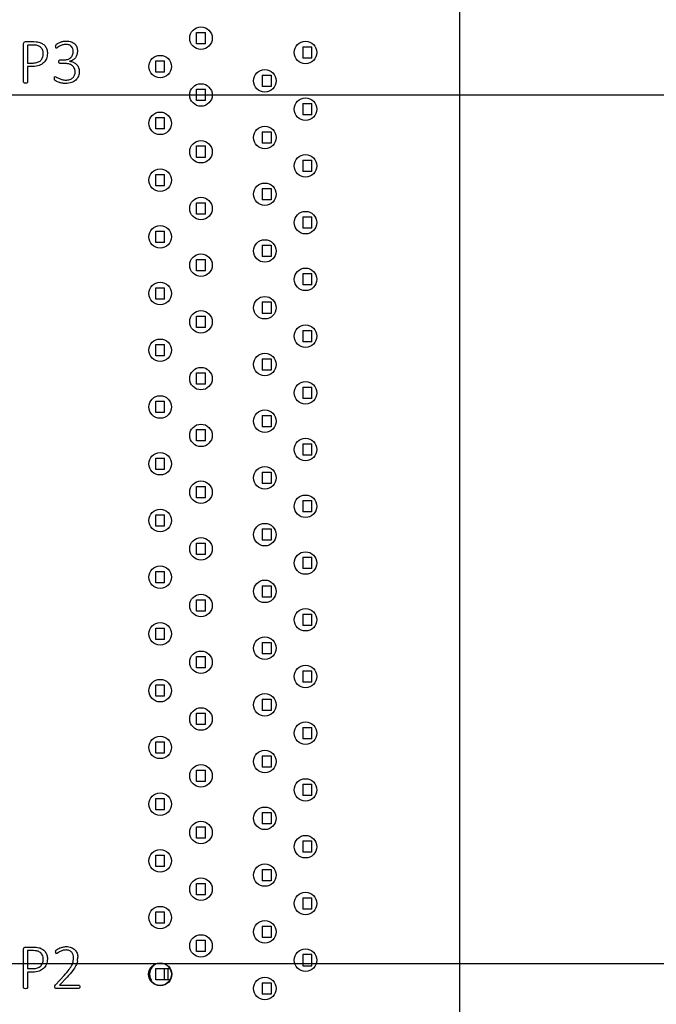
# Model space of a CAD drawing. Header units: inches. Extents: x 0 to 34, y 0 to 22.
# Tile 48 of 51: x 29.8 to 31.2, y 10.8 to 13. Entities that reach past the tile are written whole.
import ezdxf

# ---------------------------------------------------------------- set-up
doc = ezdxf.new("R2010")
doc.units = ezdxf.units.IN
doc.header["$LTSCALE"] = 1.87
doc.header["$MEASUREMENT"] = 0
doc.layers.get('0').update_dxf_attribs({"linetype": 'CONTINUOUS'})
for name, color, linetype in [('02___PRT_ALL_AXES', 7, 'CONTINUOUS'), ('DATUMCURVES', 7, 'CONTINUOUS'), ('DIMENSIONS', 7, 'CONTINUOUS')]:
    doc.layers.add(name, color=color, linetype=linetype)
doc.styles.get("Standard").update_dxf_attribs({"font": 'txt', "width": 0.8})
doc.dimstyles.new('DIMSTYLE_2', dxfattribs={"dimtxt": 0.125, "dimasz": 0.18, "dimexe": 0.125, "dimexo": 0.0625, "dimgap": 0.03125, "dimtad": 0, "dimtih": 1, "dimtoh": 1, "dimlfac": 0.5, "dimdsep": 46, "dimtxsty": 'STANDARD', "dimblk": '_FILLED', "dimblk1": '_FILLED', "dimblk2": '_FILLED', "dimcen": 0.09, "dimadec": 0, "dimazin": 0, "dimtp": 0.001, "dimtm": 0.001, "dimtfac": 1, "dimtofl": 0, "dimtmove": 0, "dimatfit": 3, "dimldrblk": '_FILLED', "dimfxl": 1, "dimtolj": 1, "dimarcsym": 0})

# ---------------------------------------------------------------- blocks, each defined once
blk = doc.blocks.new('*D46')
at = {"layer": 'DIMENSIONS', "color": 2, "linetype": 'CONTINUOUS'}
blk.add_line((29.9039, 10.7354), (31.4344, 10.7354), dxfattribs=at)
at = {"layer": 'DIMENSIONS', "color": 2, "linetype": 'CONTINUOUS', "insert": (31.4969, 10.7979), "char_height": 0.125, "width": 1.325, "attachment_point": 1, "line_spacing_factor": 0.9}
blk.add_mtext('57.48{\\Ftxt.shx;\\W1.000000;\\H0.125000; }[2.263]', dxfattribs=at)
blk = doc.blocks.new('_FILLED')
at = {"color": 0, "linetype": 'BYBLOCK'}
blk.add_solid([(0, 0), (-1, 0.174), (-1, -0.174)], dxfattribs=at)
blk = doc.blocks.new('*D47')
at = {"layer": 'DIMENSIONS', "color": 2, "linetype": 'CONTINUOUS'}
blk.add_line((29.6893, 12.8043), (31.4344, 12.8043), dxfattribs=at)
at = {"layer": 'DIMENSIONS', "color": 2, "linetype": 'CONTINUOUS', "insert": (31.4969, 12.8668), "char_height": 0.125, "width": 1.325, "attachment_point": 1, "line_spacing_factor": 0.9}
blk.add_mtext('83.76{\\Ftxt.shx;\\W1.000000;\\H0.125000; }[3.297]', dxfattribs=at)
blk = doc.blocks.new('*D48')
at = {"layer": 'DIMENSIONS', "color": 2, "linetype": 'CONTINUOUS'}
blk.add_line((29.6893, 10.8752), (31.4344, 10.8752), dxfattribs=at)
at = {"layer": 'DIMENSIONS', "color": 2, "linetype": 'CONTINUOUS', "insert": (31.4969, 10.9377), "char_height": 0.125, "width": 1.325, "attachment_point": 1, "line_spacing_factor": 0.9}
blk.add_mtext('59.26{\\Ftxt.shx;\\W1.000000;\\H0.125000; }[2.333]', dxfattribs=at)
blk = doc.blocks.new('*D49')
at = {"layer": 'DIMENSIONS', "color": 2, "linetype": 'CONTINUOUS'}
blk.add_line((28.7882, 12.8668), (28.7882, 14.917), dxfattribs=at)
at = {"layer": 'DIMENSIONS', "color": 2, "linetype": 'CONTINUOUS', "insert": (28.7257, 14.9795), "char_height": 0.125, "width": 1.225, "attachment_point": 1, "rotation": 90, "line_spacing_factor": 0.9}
blk.add_mtext('24.88{\\Ftxt.shx;\\W1.000000;\\H0.125000; }[.979]', dxfattribs=at)
blk = doc.blocks.new('*D50')
at = {"layer": 'DIMENSIONS', "color": 2, "linetype": 'CONTINUOUS'}
blk.add_line((29.6819, 12.8668), (29.6819, 14.917), dxfattribs=at)
at = {"layer": 'DIMENSIONS', "color": 2, "linetype": 'CONTINUOUS', "insert": (29.6194, 14.9795), "char_height": 0.125, "width": 1.225, "attachment_point": 1, "rotation": 90, "line_spacing_factor": 0.9}
blk.add_mtext('13.53{\\Ftxt.shx;\\W1.000000;\\H0.125000; }[.532]', dxfattribs=at)

msp = doc.modelspace()

# ---------------------------------------------------------------- linework, layer by layer
at = {"color": 3, "linetype": 'CONTINUOUS'}
msp.add_line((30.7469, 14.1508), (30.7469, 6.2882), dxfattribs=at)
at = {"color": 40, "linetype": 'CONTINUOUS'}
for p, q in [((29.7826, 12.9228), (29.8012, 12.9228)), ((29.8012, 12.9228), (29.8066, 12.9225)), ((29.7786, 12.8324), (29.7786, 12.9183)), ((29.7873, 12.915), (29.7873, 12.8752)), ((29.8003, 12.915), (29.7873, 12.915)), ((29.8497, 12.9121), (29.8498, 12.9135)), ((29.8498, 12.9102), (29.8497, 12.9121)), ((29.8498, 12.9135), (29.8501, 12.9146)), ((29.8502, 12.909), (29.8498, 12.9102)), ((29.8501, 12.9146), (29.8506, 12.9156)), ((29.8508, 12.9084), (29.8502, 12.909)), ((29.8506, 12.9156), (29.8515, 12.9167)), ((29.8516, 12.9083), (29.8508, 12.9084)), ((29.8515, 12.9167), (29.8541, 12.9186)), ((29.8585, 12.9124), (29.854, 12.9096)), ((29.8567, 12.8783), (29.8569, 12.8799)), ((29.8569, 12.8799), (29.8574, 12.881)), ((29.8574, 12.881), (29.8583, 12.8816)), ((29.8583, 12.8816), (29.8593, 12.8819)), ((29.8593, 12.8819), (29.8673, 12.8819)), ((29.7873, 12.8752), (29.7997, 12.8752)), ((29.7873, 12.8675), (29.7873, 12.8324)), ((29.7992, 12.8675), (29.7873, 12.8675)), ((29.8569, 12.8765), (29.8567, 12.8783)), ((29.8584, 12.8746), (29.8575, 12.8753)), ((29.8593, 12.8744), (29.8584, 12.8746)), ((29.8684, 12.8744), (29.8593, 12.8744)), ((29.8471, 12.8394), (29.847, 12.8413)), ((29.8473, 12.838), (29.8471, 12.8394)), ((29.8478, 12.8371), (29.8473, 12.838)), ((29.8485, 12.8362), (29.8478, 12.8371)), ((29.8511, 12.8346), (29.8485, 12.8362)), ((29.8512, 12.8438), (29.8563, 12.8412)), ((29.7788, 12.8317), (29.7786, 12.8324)), ((29.7795, 12.8311), (29.7788, 12.8317)), ((29.7809, 12.8308), (29.7795, 12.8311)), ((29.7829, 12.8306), (29.7809, 12.8308)), ((29.785, 12.8308), (29.7829, 12.8306)), ((29.7863, 12.8311), (29.785, 12.8308)), ((29.787, 12.8317), (29.7863, 12.8311)), ((29.7873, 12.8324), (29.787, 12.8317)), ((29.7826, 10.9118), (29.8012, 10.9118)), ((29.8012, 10.9118), (29.8066, 10.9115)), ((29.7786, 10.8214), (29.7786, 10.9073)), ((29.7873, 10.904), (29.7873, 10.8642)), ((29.8003, 10.904), (29.7873, 10.904)), ((29.8497, 10.9011), (29.8498, 10.9026)), ((29.8498, 10.8995), (29.8497, 10.9011)), ((29.8498, 10.9026), (29.85, 10.9036)), ((29.8502, 10.8983), (29.8498, 10.8995)), ((29.85, 10.9036), (29.8504, 10.9045)), ((29.8508, 10.8977), (29.8502, 10.8983)), ((29.8504, 10.9045), (29.8515, 10.9056)), ((29.8516, 10.8974), (29.8508, 10.8977)), ((29.8515, 10.9056), (29.8542, 10.9075)), ((29.8586, 10.9014), (29.8542, 10.8987)), ((29.7873, 10.8642), (29.7997, 10.8642)), ((29.7873, 10.8565), (29.7873, 10.8214)), ((29.7992, 10.8565), (29.7873, 10.8565)), ((29.8499, 10.8292), (29.8686, 10.8491)), ((29.8754, 10.8453), (29.8586, 10.8277)), ((29.848, 10.824), (29.8481, 10.8256)), ((29.8482, 10.8221), (29.848, 10.824)), ((29.8481, 10.8256), (29.8484, 10.8269)), ((29.8484, 10.8269), (29.8489, 10.828)), ((29.8489, 10.828), (29.8499, 10.8292)), ((29.8586, 10.8277), (29.9006, 10.8277)), ((29.9006, 10.8277), (29.9017, 10.8275)), ((29.9017, 10.8275), (29.9025, 10.8267)), ((29.9025, 10.8267), (29.9031, 10.8255)), ((29.9031, 10.8255), (29.9033, 10.824)), ((29.9033, 10.824), (29.9031, 10.8224)), ((29.7788, 10.8207), (29.7786, 10.8214)), ((29.7795, 10.8201), (29.7788, 10.8207)), ((29.7809, 10.8197), (29.7795, 10.8201)), ((29.7829, 10.8196), (29.7809, 10.8197)), ((29.785, 10.8197), (29.7829, 10.8196)), ((29.7863, 10.8201), (29.785, 10.8197)), ((29.787, 10.8207), (29.7863, 10.8201)), ((29.7873, 10.8214), (29.787, 10.8207)), ((29.8489, 10.8209), (29.8482, 10.8221)), ((29.8499, 10.8202), (29.8489, 10.8209)), ((29.8511, 10.82), (29.8499, 10.8202)), ((29.9006, 10.82), (29.8511, 10.82)), ((29.9018, 10.8203), (29.9006, 10.82)), ((29.9026, 10.8211), (29.9018, 10.8203)), ((29.9031, 10.8224), (29.9026, 10.8211))]:
    msp.add_line(p, q, dxfattribs=at)
at = {"color": 7, "linetype": 'CONTINUOUS'}
for p, q in [((30.1626, 12.9177), (30.1626, 12.9429)), ((30.1626, 12.9429), (30.1823, 12.9429)), ((30.1823, 12.9177), (30.1823, 12.9429)), ((30.1823, 12.9177), (30.1626, 12.9177)), ((30.3989, 12.9114), (30.3989, 12.8862)), ((30.3989, 12.9114), (30.4185, 12.9114)), ((30.4185, 12.8862), (30.4185, 12.9114)), ((30.0721, 12.8547), (30.0721, 12.8799)), ((30.0721, 12.8799), (30.0918, 12.8799)), ((30.0918, 12.8547), (30.0918, 12.8799)), ((30.4185, 12.8862), (30.3989, 12.8862)), ((30.0918, 12.8547), (30.0721, 12.8547)), ((30.3083, 12.8484), (30.3083, 12.8232)), ((30.3083, 12.8484), (30.328, 12.8484)), ((30.328, 12.8484), (30.328, 12.8232)), ((30.1626, 12.7917), (30.1626, 12.8169)), ((30.1626, 12.8169), (30.1823, 12.8169)), ((30.1823, 12.7917), (30.1823, 12.8169)), ((30.328, 12.8232), (30.3083, 12.8232)), ((30.1823, 12.7917), (30.1626, 12.7917)), ((30.3989, 12.7854), (30.3989, 12.7602)), ((30.3989, 12.7854), (30.4185, 12.7854)), ((30.4185, 12.7602), (30.4185, 12.7854)), ((30.0721, 12.7287), (30.0721, 12.7539)), ((30.0721, 12.7539), (30.0918, 12.7539)), ((30.0918, 12.7287), (30.0918, 12.7539)), ((30.4185, 12.7602), (30.3989, 12.7602)), ((30.0918, 12.7287), (30.0721, 12.7287)), ((30.3083, 12.7224), (30.3083, 12.6972)), ((30.3083, 12.7224), (30.328, 12.7224)), ((30.328, 12.7224), (30.328, 12.6972)), ((30.1626, 12.6657), (30.1626, 12.6909)), ((30.1626, 12.6909), (30.1823, 12.6909)), ((30.1823, 12.6657), (30.1823, 12.6909)), ((30.328, 12.6972), (30.3083, 12.6972)), ((30.1823, 12.6657), (30.1626, 12.6657)), ((30.3989, 12.6594), (30.3989, 12.6342)), ((30.3989, 12.6594), (30.4185, 12.6594)), ((30.4185, 12.6342), (30.4185, 12.6594)), ((30.0721, 12.6027), (30.0721, 12.6279)), ((30.0721, 12.6279), (30.0918, 12.6279)), ((30.0918, 12.6027), (30.0918, 12.6279)), ((30.4185, 12.6342), (30.3989, 12.6342)), ((30.0918, 12.6027), (30.0721, 12.6027)), ((30.3083, 12.5964), (30.3083, 12.5712)), ((30.3083, 12.5964), (30.328, 12.5964)), ((30.328, 12.5964), (30.328, 12.5712)), ((30.1626, 12.5397), (30.1626, 12.5649)), ((30.1626, 12.5649), (30.1823, 12.5649)), ((30.1823, 12.5397), (30.1823, 12.5649)), ((30.328, 12.5712), (30.3083, 12.5712)), ((30.1823, 12.5397), (30.1626, 12.5397)), ((30.3989, 12.5334), (30.3989, 12.5082)), ((30.3989, 12.5334), (30.4185, 12.5334)), ((30.4185, 12.5082), (30.4185, 12.5334)), ((30.4185, 12.5082), (30.3989, 12.5082)), ((30.0721, 12.4767), (30.0721, 12.5019)), ((30.0721, 12.5019), (30.0918, 12.5019)), ((30.0918, 12.4767), (30.0918, 12.5019)), ((30.0918, 12.4767), (30.0721, 12.4767)), ((30.3083, 12.4704), (30.3083, 12.4452)), ((30.3083, 12.4704), (30.328, 12.4704)), ((30.328, 12.4704), (30.328, 12.4452)), ((30.328, 12.4452), (30.3083, 12.4452)), ((30.1626, 12.4138), (30.1626, 12.4389)), ((30.1626, 12.4389), (30.1823, 12.4389)), ((30.1823, 12.4138), (30.1823, 12.4389)), ((30.1823, 12.4138), (30.1626, 12.4138)), ((30.3989, 12.4075), (30.3989, 12.3823)), ((30.3989, 12.4075), (30.4185, 12.4075)), ((30.4185, 12.3823), (30.4185, 12.4075)), ((30.0721, 12.3508), (30.0721, 12.376)), ((30.0721, 12.376), (30.0918, 12.376)), ((30.0918, 12.3508), (30.0918, 12.376)), ((30.4185, 12.3823), (30.3989, 12.3823)), ((30.0918, 12.3508), (30.0721, 12.3508)), ((30.3083, 12.3445), (30.3083, 12.3193)), ((30.3083, 12.3445), (30.328, 12.3445)), ((30.328, 12.3445), (30.328, 12.3193)), ((30.1626, 12.2878), (30.1626, 12.313)), ((30.1626, 12.313), (30.1823, 12.313)), ((30.1823, 12.2878), (30.1823, 12.313)), ((30.328, 12.3193), (30.3083, 12.3193)), ((30.1823, 12.2878), (30.1626, 12.2878)), ((30.3989, 12.2815), (30.3989, 12.2563)), ((30.3989, 12.2815), (30.4185, 12.2815)), ((30.4185, 12.2563), (30.4185, 12.2815)), ((30.0721, 12.2248), (30.0721, 12.25)), ((30.0721, 12.25), (30.0918, 12.25)), ((30.0918, 12.2248), (30.0918, 12.25)), ((30.4185, 12.2563), (30.3989, 12.2563)), ((30.0918, 12.2248), (30.0721, 12.2248)), ((30.3083, 12.2185), (30.3083, 12.1933)), ((30.3083, 12.2185), (30.328, 12.2185)), ((30.328, 12.2185), (30.328, 12.1933)), ((30.1626, 12.1618), (30.1626, 12.187)), ((30.1626, 12.187), (30.1823, 12.187)), ((30.1823, 12.1618), (30.1823, 12.187)), ((30.328, 12.1933), (30.3083, 12.1933)), ((30.1823, 12.1618), (30.1626, 12.1618)), ((30.3989, 12.1555), (30.3989, 12.1303)), ((30.3989, 12.1555), (30.4185, 12.1555)), ((30.4185, 12.1303), (30.4185, 12.1555)), ((30.0721, 12.0988), (30.0721, 12.124)), ((30.0721, 12.124), (30.0918, 12.124)), ((30.0918, 12.0988), (30.0918, 12.124)), ((30.4185, 12.1303), (30.3989, 12.1303)), ((30.0918, 12.0988), (30.0721, 12.0988)), ((30.3083, 12.0925), (30.3083, 12.0673)), ((30.3083, 12.0925), (30.328, 12.0925)), ((30.328, 12.0925), (30.328, 12.0673)), ((30.1626, 12.0358), (30.1626, 12.061)), ((30.1626, 12.061), (30.1823, 12.061)), ((30.1823, 12.0358), (30.1823, 12.061)), ((30.328, 12.0673), (30.3083, 12.0673)), ((30.1823, 12.0358), (30.1626, 12.0358)), ((30.3989, 12.0295), (30.3989, 12.0043)), ((30.3989, 12.0295), (30.4185, 12.0295)), ((30.4185, 12.0043), (30.4185, 12.0295)), ((30.4185, 12.0043), (30.3989, 12.0043)), ((30.0721, 11.9728), (30.0721, 11.998)), ((30.0721, 11.998), (30.0918, 11.998)), ((30.0918, 11.9728), (30.0918, 11.998)), ((30.0918, 11.9728), (30.0721, 11.9728)), ((30.3083, 11.9665), (30.3083, 11.9413)), ((30.3083, 11.9665), (30.328, 11.9665)), ((30.328, 11.9665), (30.328, 11.9413)), ((30.328, 11.9413), (30.3083, 11.9413)), ((30.1626, 11.9098), (30.1626, 11.935)), ((30.1626, 11.935), (30.1823, 11.935)), ((30.1823, 11.9098), (30.1823, 11.935)), ((30.1823, 11.9098), (30.1626, 11.9098)), ((30.3989, 11.9035), (30.3989, 11.8783)), ((30.3989, 11.9035), (30.4185, 11.9035)), ((30.4185, 11.8783), (30.4185, 11.9035)), ((30.4185, 11.8783), (30.3989, 11.8783)), ((30.0721, 11.8468), (30.0721, 11.872)), ((30.0721, 11.872), (30.0918, 11.872)), ((30.0918, 11.8468), (30.0918, 11.872)), ((30.0918, 11.8468), (30.0721, 11.8468)), ((30.3083, 11.8405), (30.3083, 11.8153)), ((30.3083, 11.8405), (30.328, 11.8405)), ((30.328, 11.8405), (30.328, 11.8153)), ((30.1626, 11.7838), (30.1626, 11.809)), ((30.1626, 11.809), (30.1823, 11.809)), ((30.1823, 11.7838), (30.1823, 11.809)), ((30.328, 11.8153), (30.3083, 11.8153)), ((30.1823, 11.7838), (30.1626, 11.7838)), ((30.3989, 11.7775), (30.3989, 11.7523)), ((30.3989, 11.7775), (30.4185, 11.7775)), ((30.4185, 11.7523), (30.4185, 11.7775)), ((30.0721, 11.7208), (30.0721, 11.746)), ((30.0721, 11.746), (30.0918, 11.746)), ((30.0918, 11.7208), (30.0918, 11.746)), ((30.4185, 11.7523), (30.3989, 11.7523)), ((30.0918, 11.7208), (30.0721, 11.7208)), ((30.3083, 11.7145), (30.3083, 11.6893)), ((30.3083, 11.7145), (30.328, 11.7145)), ((30.328, 11.7145), (30.328, 11.6893)), ((30.1626, 11.6578), (30.1626, 11.683)), ((30.1626, 11.683), (30.1823, 11.683)), ((30.1823, 11.6578), (30.1823, 11.683)), ((30.328, 11.6893), (30.3083, 11.6893)), ((30.1823, 11.6578), (30.1626, 11.6578)), ((30.3989, 11.6515), (30.3989, 11.6264)), ((30.3989, 11.6515), (30.4185, 11.6515)), ((30.4185, 11.6264), (30.4185, 11.6515)), ((30.0721, 11.5949), (30.0721, 11.6201)), ((30.0721, 11.6201), (30.0918, 11.6201)), ((30.0918, 11.5949), (30.0918, 11.6201)), ((30.4185, 11.6264), (30.3989, 11.6264)), ((30.0918, 11.5949), (30.0721, 11.5949)), ((30.3083, 11.5886), (30.3083, 11.5634)), ((30.3083, 11.5886), (30.328, 11.5886)), ((30.328, 11.5886), (30.328, 11.5634)), ((30.1626, 11.5319), (30.1626, 11.5571)), ((30.1626, 11.5571), (30.1823, 11.5571)), ((30.1823, 11.5319), (30.1823, 11.5571)), ((30.328, 11.5634), (30.3083, 11.5634)), ((30.1823, 11.5319), (30.1626, 11.5319)), ((30.3989, 11.5256), (30.3989, 11.5004)), ((30.3989, 11.5256), (30.4185, 11.5256)), ((30.4185, 11.5004), (30.4185, 11.5256)), ((30.0721, 11.4689), (30.0721, 11.4941)), ((30.0721, 11.4941), (30.0918, 11.4941)), ((30.0918, 11.4689), (30.0918, 11.4941)), ((30.4185, 11.5004), (30.3989, 11.5004)), ((30.0918, 11.4689), (30.0721, 11.4689)), ((30.3083, 11.4626), (30.3083, 11.4374)), ((30.3083, 11.4626), (30.328, 11.4626)), ((30.328, 11.4626), (30.328, 11.4374)), ((30.328, 11.4374), (30.3083, 11.4374)), ((30.1626, 11.4059), (30.1626, 11.4311)), ((30.1626, 11.4311), (30.1823, 11.4311)), ((30.1823, 11.4059), (30.1823, 11.4311)), ((30.1823, 11.4059), (30.1626, 11.4059)), ((30.3989, 11.3996), (30.3989, 11.3744)), ((30.3989, 11.3996), (30.4185, 11.3996)), ((30.4185, 11.3744), (30.4185, 11.3996)), ((30.4185, 11.3744), (30.3989, 11.3744)), ((30.0721, 11.3429), (30.0721, 11.3681)), ((30.0721, 11.3681), (30.0918, 11.3681)), ((30.0918, 11.3429), (30.0918, 11.3681)), ((30.0918, 11.3429), (30.0721, 11.3429)), ((30.3083, 11.3366), (30.3083, 11.3114)), ((30.3083, 11.3366), (30.328, 11.3366)), ((30.328, 11.3366), (30.328, 11.3114)), ((30.1626, 11.2799), (30.1626, 11.3051)), ((30.1626, 11.3051), (30.1823, 11.3051)), ((30.1823, 11.2799), (30.1823, 11.3051)), ((30.328, 11.3114), (30.3083, 11.3114)), ((30.1823, 11.2799), (30.1626, 11.2799)), ((30.3989, 11.2736), (30.3989, 11.2484)), ((30.3989, 11.2736), (30.4185, 11.2736)), ((30.4185, 11.2484), (30.4185, 11.2736)), ((30.0721, 11.2169), (30.0721, 11.2421)), ((30.0721, 11.2421), (30.0918, 11.2421)), ((30.0918, 11.2169), (30.0918, 11.2421)), ((30.4185, 11.2484), (30.3989, 11.2484)), ((30.0918, 11.2169), (30.0721, 11.2169)), ((30.3083, 11.2106), (30.3083, 11.1854)), ((30.3083, 11.2106), (30.328, 11.2106)), ((30.328, 11.2106), (30.328, 11.1854)), ((30.1626, 11.1539), (30.1626, 11.1791)), ((30.1626, 11.1791), (30.1823, 11.1791)), ((30.1823, 11.1539), (30.1823, 11.1791)), ((30.328, 11.1854), (30.3083, 11.1854)), ((30.1823, 11.1539), (30.1626, 11.1539)), ((30.3989, 11.1476), (30.3989, 11.1224)), ((30.3989, 11.1476), (30.4185, 11.1476)), ((30.4185, 11.1224), (30.4185, 11.1476)), ((30.0721, 11.0909), (30.0721, 11.1161)), ((30.0721, 11.1161), (30.0918, 11.1161)), ((30.0918, 11.0909), (30.0918, 11.1161)), ((30.4185, 11.1224), (30.3989, 11.1224)), ((30.0918, 11.0909), (30.0721, 11.0909)), ((30.3083, 11.0846), (30.3083, 11.0594)), ((30.3083, 11.0846), (30.328, 11.0846)), ((30.328, 11.0846), (30.328, 11.0594)), ((30.1626, 11.0279), (30.1626, 11.0531)), ((30.1626, 11.0531), (30.1823, 11.0531)), ((30.1823, 11.0279), (30.1823, 11.0531)), ((30.328, 11.0594), (30.3083, 11.0594)), ((30.1823, 11.0279), (30.1626, 11.0279)), ((30.3989, 11.0216), (30.3989, 10.9964)), ((30.3989, 11.0216), (30.4185, 11.0216)), ((30.4185, 10.9964), (30.4185, 11.0216)), ((30.0721, 10.9649), (30.0721, 10.9901)), ((30.0721, 10.9901), (30.0918, 10.9901)), ((30.0918, 10.9649), (30.0918, 10.9901)), ((30.4185, 10.9964), (30.3989, 10.9964)), ((30.0918, 10.9649), (30.0721, 10.9649)), ((30.3083, 10.9586), (30.3083, 10.9334)), ((30.3083, 10.9586), (30.328, 10.9586)), ((30.328, 10.9586), (30.328, 10.9334)), ((30.328, 10.9334), (30.3083, 10.9334)), ((30.1626, 10.9019), (30.1626, 10.9271)), ((30.1626, 10.9271), (30.1823, 10.9271)), ((30.1823, 10.9019), (30.1823, 10.9271)), ((30.1823, 10.9019), (30.1626, 10.9019)), ((30.3989, 10.8956), (30.3989, 10.8704)), ((30.4185, 10.8956), (30.3989, 10.8956)), ((30.4185, 10.8704), (30.4185, 10.8956)), ((30.3989, 10.8704), (30.4185, 10.8704)), ((30.0721, 10.8389), (30.0721, 10.8641)), ((30.0721, 10.8641), (30.103, 10.8641)), ((30.0918, 10.8389), (30.0918, 10.8641)), ((30.0996, 10.8389), (30.0996, 10.8641)), ((30.1031, 10.8389), (30.0721, 10.8389)), ((30.3083, 10.8327), (30.3083, 10.8075)), ((30.3083, 10.8327), (30.328, 10.8327)), ((30.328, 10.8327), (30.328, 10.8075)), ((30.328, 10.8075), (30.3083, 10.8075))]:
    msp.add_line(p, q, dxfattribs=at)
at = {"color": 40, "linetype": 'CONTINUOUS'}
for centre, radius, start, end in [((29.8608, 12.8778), 0.00412, 199.3211, 217.8807), ((29.8473, 10.8893), 0.0515, 350.2361, 0.0286)]:
    msp.add_arc(centre, radius, start, end, dxfattribs=at)
for points in [[(29.7799, 12.9218), (29.7807, 12.9224), (29.7816, 12.9228), (29.7826, 12.9228)], [(29.8066, 12.9225), (29.8087, 12.9223), (29.8107, 12.9219), (29.8127, 12.9215)], [(29.859, 12.9211), (29.8611, 12.922), (29.8633, 12.9226), (29.8655, 12.9231)], [(29.8655, 12.9231), (29.8681, 12.9237), (29.8708, 12.924), (29.8734, 12.924)], [(29.8734, 12.924), (29.8771, 12.924), (29.8809, 12.9236), (29.8844, 12.9223)], [(29.7786, 12.9183), (29.7786, 12.9196), (29.7789, 12.9211), (29.7799, 12.9218)], [(29.8072, 12.9145), (29.8049, 12.9149), (29.8026, 12.915), (29.8003, 12.915)], [(29.8142, 12.912), (29.8121, 12.9132), (29.8097, 12.9142), (29.8072, 12.9145)], [(29.8127, 12.9215), (29.8153, 12.9209), (29.8177, 12.9198), (29.8199, 12.9184)], [(29.8199, 12.9058), (29.8186, 12.9082), (29.8166, 12.9105), (29.8142, 12.912)], [(29.8199, 12.9184), (29.8223, 12.917), (29.8244, 12.9151), (29.8261, 12.913)], [(29.8223, 12.8957), (29.8223, 12.8992), (29.8216, 12.9028), (29.8199, 12.9058)], [(29.8261, 12.913), (29.8278, 12.9108), (29.8292, 12.9082), (29.83, 12.9056)], [(29.83, 12.9056), (29.831, 12.9027), (29.8314, 12.8995), (29.8314, 12.8965)], [(29.854, 12.9096), (29.8533, 12.909), (29.8525, 12.9083), (29.8516, 12.9083)], [(29.8541, 12.9186), (29.8557, 12.9196), (29.8573, 12.9204), (29.859, 12.9211)], [(29.8648, 12.9152), (29.8626, 12.9144), (29.8605, 12.9135), (29.8585, 12.9124)], [(29.8726, 12.9165), (29.87, 12.9165), (29.8673, 12.9161), (29.8648, 12.9152)], [(29.8798, 12.9153), (29.8776, 12.9162), (29.8751, 12.9165), (29.8726, 12.9165)], [(29.8849, 12.9119), (29.8835, 12.9134), (29.8817, 12.9145), (29.8798, 12.9153)], [(29.8844, 12.9223), (29.8872, 12.9212), (29.8899, 12.9197), (29.8921, 12.9176)], [(29.888, 12.907), (29.8873, 12.9088), (29.8863, 12.9105), (29.8849, 12.9119)], [(29.8875, 12.8931), (29.8885, 12.8955), (29.889, 12.8983), (29.889, 12.9009)], [(29.889, 12.9009), (29.889, 12.903), (29.8887, 12.905), (29.888, 12.907)], [(29.8921, 12.9176), (29.894, 12.9156), (29.8956, 12.9132), (29.8966, 12.9105)], [(29.8966, 12.9105), (29.8976, 12.9077), (29.8981, 12.9047), (29.8981, 12.9017)], [(29.8981, 12.9017), (29.8981, 12.899), (29.8977, 12.8962), (29.8969, 12.8935)], [(29.8098, 12.8767), (29.8123, 12.8777), (29.8147, 12.8791), (29.8166, 12.8809)], [(29.8166, 12.8809), (29.8185, 12.8827), (29.8199, 12.885), (29.8208, 12.8874)], [(29.8208, 12.8874), (29.8218, 12.89), (29.8223, 12.8929), (29.8223, 12.8957)], [(29.8293, 12.8848), (29.8279, 12.8814), (29.8257, 12.8782), (29.8231, 12.8756)], [(29.8314, 12.8965), (29.8314, 12.8925), (29.8307, 12.8884), (29.8293, 12.8848)], [(29.8673, 12.8819), (29.8703, 12.8819), (29.8734, 12.8823), (29.8763, 12.8832)], [(29.8763, 12.8832), (29.8788, 12.8841), (29.8812, 12.8853), (29.8831, 12.8871)], [(29.8879, 12.8819), (29.8856, 12.8805), (29.883, 12.8796), (29.8804, 12.8792)], [(29.8804, 12.879), (29.8834, 12.8788), (29.8864, 12.878), (29.8891, 12.8768)], [(29.8831, 12.8871), (29.885, 12.8887), (29.8865, 12.8908), (29.8875, 12.8931)], [(29.8935, 12.8868), (29.892, 12.8848), (29.89, 12.8831), (29.8879, 12.8819)], [(29.8969, 12.8935), (29.8962, 12.8911), (29.895, 12.8888), (29.8935, 12.8868)], [(29.8132, 12.8697), (29.8088, 12.868), (29.8039, 12.8675), (29.7992, 12.8675)], [(29.7997, 12.8752), (29.8031, 12.8752), (29.8066, 12.8755), (29.8098, 12.8767)], [(29.8231, 12.8756), (29.8203, 12.873), (29.8168, 12.871), (29.8132, 12.8697)], [(29.8787, 12.8731), (29.8754, 12.874), (29.8718, 12.8744), (29.8684, 12.8744)], [(29.8865, 12.8693), (29.8842, 12.871), (29.8815, 12.8723), (29.8787, 12.8731)], [(29.8914, 12.8633), (29.8903, 12.8656), (29.8885, 12.8677), (29.8865, 12.8693)], [(29.8891, 12.8768), (29.8917, 12.8756), (29.8941, 12.874), (29.8961, 12.872)], [(29.8931, 12.8556), (29.8931, 12.8583), (29.8926, 12.861), (29.8914, 12.8633)], [(29.8961, 12.872), (29.898, 12.8701), (29.8996, 12.8677), (29.9007, 12.8652)], [(29.9023, 12.8569), (29.9023, 12.8532), (29.9017, 12.8494), (29.9004, 12.846)], [(29.9007, 12.8652), (29.9018, 12.8626), (29.9023, 12.8597), (29.9023, 12.8569)], [(29.847, 12.8413), (29.847, 12.8423), (29.8469, 12.8434), (29.8474, 12.8442)], [(29.8474, 12.8442), (29.8477, 12.8446), (29.8482, 12.845), (29.8487, 12.845)], [(29.8487, 12.845), (29.8496, 12.845), (29.8504, 12.8443), (29.8512, 12.8438)], [(29.8563, 12.8412), (29.8586, 12.8401), (29.861, 12.8393), (29.8634, 12.8385)], [(29.8634, 12.8385), (29.8664, 12.8377), (29.8694, 12.8373), (29.8725, 12.8373)], [(29.8725, 12.8373), (29.8755, 12.8373), (29.8786, 12.8377), (29.8814, 12.8387)], [(29.8814, 12.8387), (29.8838, 12.8395), (29.886, 12.8408), (29.8879, 12.8425)], [(29.8946, 12.8374), (29.8919, 12.8349), (29.8885, 12.833), (29.885, 12.8318)], [(29.8879, 12.8425), (29.8896, 12.8441), (29.8909, 12.8461), (29.8918, 12.8483)], [(29.8918, 12.8483), (29.8927, 12.8506), (29.8931, 12.8531), (29.8931, 12.8556)], [(29.9004, 12.846), (29.8991, 12.8428), (29.8971, 12.8398), (29.8946, 12.8374)], [(29.8562, 12.8324), (29.8544, 12.833), (29.8527, 12.8337), (29.8511, 12.8346)], [(29.8633, 12.8306), (29.8609, 12.8311), (29.8585, 12.8317), (29.8562, 12.8324)], [(29.8718, 12.8298), (29.8689, 12.8298), (29.8661, 12.83), (29.8633, 12.8306)], [(29.885, 12.8318), (29.8808, 12.8303), (29.8762, 12.8298), (29.8718, 12.8298)], [(29.7786, 10.9073), (29.7786, 10.9086), (29.7789, 10.9101), (29.7799, 10.9108)], [(29.7799, 10.9108), (29.7807, 10.9114), (29.7816, 10.9118), (29.7826, 10.9118)], [(29.8066, 10.9115), (29.8087, 10.9113), (29.8107, 10.9109), (29.8127, 10.9105)], [(29.8591, 10.91), (29.8613, 10.9108), (29.8635, 10.9115), (29.8657, 10.9121)], [(29.8657, 10.9121), (29.8682, 10.9127), (29.8707, 10.913), (29.8733, 10.913)], [(29.8733, 10.913), (29.8771, 10.913), (29.881, 10.9125), (29.8845, 10.9111)], [(29.8845, 10.9111), (29.8874, 10.9099), (29.8903, 10.9081), (29.8925, 10.9059)], [(29.8072, 10.9035), (29.8049, 10.9038), (29.8026, 10.904), (29.8003, 10.904)], [(29.8142, 10.901), (29.8121, 10.9022), (29.8097, 10.9032), (29.8072, 10.9035)], [(29.8127, 10.9105), (29.8153, 10.9099), (29.8177, 10.9088), (29.8199, 10.9074)], [(29.8199, 10.8948), (29.8186, 10.8972), (29.8166, 10.8995), (29.8142, 10.901)], [(29.8199, 10.9074), (29.8223, 10.906), (29.8244, 10.9041), (29.8261, 10.9019)], [(29.8223, 10.8847), (29.8223, 10.8881), (29.8216, 10.8918), (29.8199, 10.8948)], [(29.8261, 10.9019), (29.8278, 10.8998), (29.8292, 10.8972), (29.83, 10.8946)], [(29.83, 10.8946), (29.831, 10.8917), (29.8314, 10.8885), (29.8314, 10.8855)], [(29.8542, 10.8987), (29.8534, 10.8981), (29.8525, 10.8974), (29.8516, 10.8974)], [(29.8542, 10.9075), (29.8558, 10.9085), (29.8575, 10.9092), (29.8591, 10.91)], [(29.8648, 10.9042), (29.8627, 10.9035), (29.8606, 10.9026), (29.8586, 10.9014)], [(29.8728, 10.9055), (29.8701, 10.9055), (29.8674, 10.9051), (29.8648, 10.9042)], [(29.8801, 10.9041), (29.8778, 10.9051), (29.8753, 10.9055), (29.8728, 10.9055)], [(29.8854, 10.9004), (29.8839, 10.902), (29.8821, 10.9032), (29.8801, 10.9041)], [(29.8886, 10.895), (29.8879, 10.897), (29.8868, 10.8988), (29.8854, 10.9004)], [(29.8897, 10.8885), (29.8897, 10.8907), (29.8893, 10.8929), (29.8886, 10.895)], [(29.8925, 10.9059), (29.8946, 10.9038), (29.8962, 10.9011), (29.8972, 10.8983)], [(29.8972, 10.8983), (29.8983, 10.8955), (29.8988, 10.8924), (29.8988, 10.8893)], [(29.8098, 10.8657), (29.8123, 10.8667), (29.8147, 10.8681), (29.8166, 10.8699)], [(29.8166, 10.8699), (29.8185, 10.8717), (29.8199, 10.874), (29.8208, 10.8764)], [(29.8208, 10.8764), (29.8218, 10.879), (29.8223, 10.8819), (29.8223, 10.8847)], [(29.8293, 10.8738), (29.8279, 10.8703), (29.8257, 10.8671), (29.8231, 10.8646)], [(29.8314, 10.8855), (29.8314, 10.8815), (29.8307, 10.8774), (29.8293, 10.8738)], [(29.8798, 10.8623), (29.8822, 10.8656), (29.8844, 10.8691), (29.8862, 10.8728)], [(29.8862, 10.8728), (29.8874, 10.8755), (29.8885, 10.8783), (29.889, 10.8813)], [(29.8948, 10.871), (29.8929, 10.867), (29.8904, 10.8632), (29.8878, 10.8596)], [(29.889, 10.8813), (29.8895, 10.8837), (29.8897, 10.8861), (29.8897, 10.8885)], [(29.898, 10.8805), (29.8975, 10.8772), (29.8963, 10.8741), (29.8948, 10.871)], [(29.8132, 10.8587), (29.8088, 10.857), (29.8039, 10.8565), (29.7992, 10.8565)], [(29.7997, 10.8642), (29.8031, 10.8642), (29.8066, 10.8645), (29.8098, 10.8657)], [(29.8231, 10.8646), (29.8203, 10.862), (29.8168, 10.86), (29.8132, 10.8587)], [(29.8686, 10.8491), (29.8726, 10.8533), (29.8765, 10.8576), (29.8798, 10.8623)], [(29.8878, 10.8596), (29.884, 10.8546), (29.8797, 10.8499), (29.8754, 10.8453)]]:
    msp.add_open_spline(points, degree=3, dxfattribs=at)
at = {"layer": '02___PRT_ALL_AXES', "color": 7, "linetype": 'CONTINUOUS'}
msp.add_line((30.7469, 14.1507), (30.7469, 6.2881), dxfattribs=at)
for centre in [(30.1725, 12.9302), (30.4048, 12.8987), (30.0819, 12.8672), (30.3142, 12.8357), (30.1725, 12.8042), (30.4048, 12.7727), (30.0819, 12.7412), (30.3142, 12.7097), (30.1725, 12.6782), (30.4048, 12.6467), (30.0819, 12.6152), (30.3142, 12.5837), (30.1725, 12.5522), (30.4048, 12.5207), (30.0819, 12.4893), (30.3142, 12.4578), (30.1725, 12.4263), (30.4048, 12.3948), (30.0819, 12.3633), (30.3142, 12.3318), (30.1725, 12.3003), (30.4048, 12.2688), (30.0819, 12.2373), (30.3142, 12.2058), (30.1725, 12.1743), (30.4048, 12.1428), (30.0819, 12.1113), (30.3142, 12.0798), (30.1725, 12.0483), (30.4048, 12.0168), (30.0819, 11.9853), (30.3142, 11.9538), (30.1725, 11.9223), (30.4048, 11.8908), (30.0819, 11.8593), (30.3142, 11.8278), (30.1725, 11.7963), (30.4048, 11.7648), (30.0819, 11.7333), (30.3142, 11.7019), (30.1725, 11.6704), (30.4048, 11.6389), (30.0819, 11.6074), (30.3142, 11.5759), (30.1725, 11.5444), (30.4048, 11.5129), (30.0819, 11.4814), (30.3142, 11.4499), (30.1725, 11.4184), (30.4048, 11.3869), (30.0819, 11.3554), (30.3142, 11.3239), (30.1725, 11.2924), (30.4048, 11.2609), (30.0819, 11.2294), (30.3142, 11.1979), (30.1725, 11.1664), (30.4048, 11.1349), (30.0819, 11.1034), (30.3142, 11.0719), (30.1725, 11.0404), (30.4048, 11.0089), (30.0819, 10.9774), (30.3142, 10.9459), (30.1725, 10.9145), (30.4048, 10.883), (30.0819, 10.8515), (30.3142, 10.82)]:
    msp.add_circle(centre, 0.025, dxfattribs=at)
at = {"layer": '02___PRT_ALL_AXES', "color": 3, "linetype": 'CONTINUOUS'}
msp.add_circle((30.0819, 10.8515), 0.0256, dxfattribs=at)
at = {"layer": 'DATUMCURVES', "color": 4, "linetype": 'CONTINUOUS'}
msp.add_arc((30.0839, 10.8512), 0.0256, 120.3785, 212.4, dxfattribs=at)

# ---------------------------------------------------------------- dimensions: what is measured, and where the dimension line sits
at = {"layer": 'DIMENSIONS', "color": 2, "linetype": 'CONTINUOUS'}
for feature_location, offset, dtype, origin, picture, middle in [((28.7882, 12.8668), (0, 2.0502), 1, (30.7469, 12.8043), '*D49', (28.7882, 15.592)), ((29.6819, 12.8668), (0, 2.0502), 1, (30.7469, 12.8043), '*D50', (29.6819, 15.592)), ((29.6893, 12.8043), (1.7451, 0), 0, (29.6268, 6.2094), '*D47', (32.1594, 12.8043)), ((29.6893, 10.8752), (1.7451, 0), 0, (29.6268, 6.2094), '*D48', (32.1594, 10.8752)), ((29.9039, 10.7354), (1.5305, 0), 0, (29.8414, 6.2094), '*D46', (32.1594, 10.7354))]:
    dim = msp.add_ordinate_dim(feature_location=feature_location, offset=offset, dtype=dtype, origin=origin, dimstyle='DIMSTYLE_2', dxfattribs=at)
    dim.commit()
    dim.dimension.update_dxf_attribs({"geometry": picture, "text_midpoint": middle})

doc.saveas('drawing.dxf')
